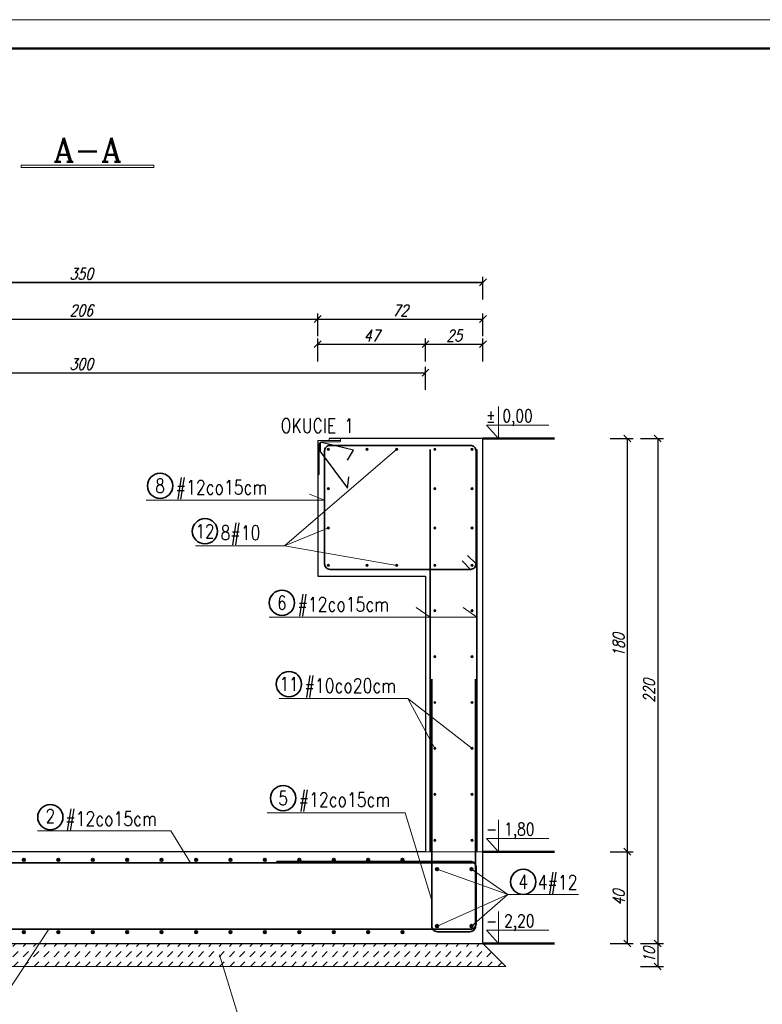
# Model space of a CAD drawing. Header units: millimetres. Extents: x 0 to 1557, y 0 to 1667.
# Tile 7 of 11: x 431 to 755, y 1096 to 1525. Entities that reach past the tile are written whole.
import ezdxf
from ezdxf.enums import TextEntityAlignment as Align

# ---------------------------------------------------------------- set-up
doc = ezdxf.new("R2010")
doc.units = ezdxf.units.MM
doc.linetypes.add('ACAD_ISO02W100', pattern=[15, 12, -3])
for name, color, linetype, lineweight in [('.0.18', 7, 'Continuous', 18), ('.0.25', 1, 'Continuous', 25), ('.0.35', 2, 'Continuous', 35), ('.0.5', 3, 'Continuous', 50), ('.0wymiar', 7, 'Continuous', 9), ('.przerywana', 9, 'ACAD_ISO02W100', 18), ('.tekst', 1, 'Continuous', 20), ('.wymiary', 9, 'Continuous', 18), ('1', 7, 'Continuous', 9), ('5', 8, 'Continuous', 9)]:
    doc.layers.add(name, color=color, linetype=linetype, lineweight=lineweight)
doc.styles.add('CDMSTYLE', font='CDMSIMPL', dxfattribs={"width": 0.8, "bigfont": 'CDMBIGPL'})
doc.styles.add('simplex 0.8', font='simplex.shx', dxfattribs={"width": 0.8})
doc.styles.add('simplex 0.8 kursywa', font='simplex.shx', dxfattribs={"width": 0.8, "oblique": 15})
doc.styles.add('TXT5', font='COMPLEX.shx')
doc.linetypes.add('ZIGZAG', pattern='A,0.00254,-5.08,[131,ltypeshp.shx,S=5.08,R=0,X=-5.08,Y=0],-10.16,[131,ltypeshp.shx,S=5.08,R=180,X=5.08,Y=0],-5.08', length=20.32254)
doc.dimstyles.new('1-25', dxfattribs={"dimscale": 2.5, "dimtxt": 2, "dimasz": 1.2, "dimexe": 1, "dimexo": 0.5, "dimgap": 0.5, "dimtad": 1, "dimdec": 1, "dimrnd": 0.5, "dimdsep": 46, "dimtxsty": 'simplex 0.8 kursywa', "dimblk": 'OBLIQUE', "dimcen": 0.09, "dimclrd": 256, "dimclre": 256, "dimclrt": 256, "dimadec": 0, "dimazin": 0, "dimtfac": 1, "dimtdec": 1, "dimtix": 1, "dimtmove": 0, "dimatfit": 3, "dimfxl": 5, "dimfxlon": 1, "dimtolj": 1, "dimtzin": 0, "dimarcsym": 0})

# ---------------------------------------------------------------- blocks, each defined once
blk = doc.blocks.new('_Oblique')
at = {"color": 0, "linetype": 'ByBlock', "lineweight": -2}
blk.add_line((-0.5, -0.5), (0.5, 0.5), dxfattribs=at)
blk = doc.blocks.new('*D37')
at = {"layer": '.0.18', "lineweight": -2, "ltscale": 2, "transparency": 16777216}
for p, q in [((561.16, 1376.13), (561.16, 1386.13)), ((608.16, 1376.13), (608.16, 1386.13)), ((561.16, 1383.63), (608.16, 1383.63))]:
    blk.add_line(p, q, dxfattribs=at)
at = {"layer": 'Defpoints', "color": 0, "ltscale": 2, "transparency": 16777216}
for p in [(608.16, 1383.63), (561.16, 1342.55), (608.16, 1282.55)]:
    blk.add_point(p, dxfattribs=at)
at = {"layer": '.0.18', "lineweight": -2, "ltscale": 2, "transparency": 16777216, "xscale": 3, "yscale": 3, "zscale": 3, "rotation": 180}
blk.add_blockref('_Oblique', (561.16, 1383.63), dxfattribs=at)
at = {"layer": '.0.18', "lineweight": -2, "ltscale": 2, "transparency": 16777216, "xscale": 3, "yscale": 3, "zscale": 3}
blk.add_blockref('_Oblique', (608.16, 1383.63), dxfattribs=at)
at = {"layer": '.0.18', "ltscale": 2, "transparency": 16777216, "insert": (584.66, 1387.38), "char_height": 5, "attachment_point": 5, "style": 'simplex 0.8 kursywa'}
blk.add_mtext('\\A1;47', dxfattribs=at)
blk = doc.blocks.new('*D38')
at = {"layer": '.0.18', "lineweight": -2, "ltscale": 2, "transparency": 16777216}
for p, q in [((608.16, 1376.13), (608.16, 1386.13)), ((633.16, 1376.13), (633.16, 1386.13)), ((608.16, 1383.63), (633.16, 1383.63))]:
    blk.add_line(p, q, dxfattribs=at)
at = {"layer": 'Defpoints', "color": 0, "ltscale": 2, "transparency": 16777216}
for p in [(633.16, 1383.63), (633.16, 1342.55), (608.16, 1282.55)]:
    blk.add_point(p, dxfattribs=at)
at = {"layer": '.0.18', "lineweight": -2, "ltscale": 2, "transparency": 16777216, "xscale": 3, "yscale": 3, "zscale": 3, "rotation": 180}
blk.add_blockref('_Oblique', (608.16, 1383.63), dxfattribs=at)
at = {"layer": '.0.18', "lineweight": -2, "ltscale": 2, "transparency": 16777216, "xscale": 3, "yscale": 3, "zscale": 3}
blk.add_blockref('_Oblique', (633.16, 1383.63), dxfattribs=at)
at = {"layer": '.0.18', "ltscale": 2, "transparency": 16777216, "insert": (620.66, 1387.38), "char_height": 5, "attachment_point": 5, "style": 'simplex 0.8 kursywa'}
blk.add_mtext('\\A1;25', dxfattribs=at)
blk = doc.blocks.new('*D40')
at = {"layer": '.0.18', "lineweight": -2, "ltscale": 2, "transparency": 16777216}
for p, q in [((355.16, 1387.08), (355.16, 1397.08)), ((355.16, 1394.58), (561.16, 1394.58)), ((561.16, 1387.08), (561.16, 1397.08))]:
    blk.add_line(p, q, dxfattribs=at)
at = {"layer": 'Defpoints', "color": 0, "ltscale": 2, "transparency": 16777216}
for p in [(561.16, 1394.58), (355.16, 1342.55), (561.16, 1342.55)]:
    blk.add_point(p, dxfattribs=at)
at = {"layer": '.0.18', "lineweight": -2, "ltscale": 2, "transparency": 16777216, "xscale": 3, "yscale": 3, "zscale": 3, "rotation": 180}
blk.add_blockref('_Oblique', (355.16, 1394.58), dxfattribs=at)
at = {"layer": '.0.18', "lineweight": -2, "ltscale": 2, "transparency": 16777216, "xscale": 3, "yscale": 3, "zscale": 3}
blk.add_blockref('_Oblique', (561.16, 1394.58), dxfattribs=at)
at = {"layer": '.0.18', "ltscale": 2, "transparency": 16777216, "insert": (458.16, 1398.33), "char_height": 5, "attachment_point": 5, "style": 'simplex 0.8 kursywa'}
blk.add_mtext('\\A1;206', dxfattribs=at)
blk = doc.blocks.new('*D41')
at = {"layer": '.0.18', "lineweight": -2, "ltscale": 2, "transparency": 16777216}
for p, q in [((561.16, 1387.08), (561.16, 1397.08)), ((561.16, 1394.58), (633.16, 1394.58)), ((633.16, 1387.08), (633.16, 1397.08))]:
    blk.add_line(p, q, dxfattribs=at)
at = {"layer": 'Defpoints', "color": 0, "ltscale": 2, "transparency": 16777216}
for p in [(633.16, 1394.58), (633.16, 1342.55), (561.16, 1341.75)]:
    blk.add_point(p, dxfattribs=at)
at = {"layer": '.0.18', "lineweight": -2, "ltscale": 2, "transparency": 16777216, "xscale": 3, "yscale": 3, "zscale": 3, "rotation": 180}
blk.add_blockref('_Oblique', (561.16, 1394.58), dxfattribs=at)
at = {"layer": '.0.18', "lineweight": -2, "ltscale": 2, "transparency": 16777216, "xscale": 3, "yscale": 3, "zscale": 3}
blk.add_blockref('_Oblique', (633.16, 1394.58), dxfattribs=at)
at = {"layer": '.0.18', "ltscale": 2, "transparency": 16777216, "insert": (597.16, 1398.33), "char_height": 5, "attachment_point": 5, "style": 'simplex 0.8 kursywa'}
blk.add_mtext('\\A1;72', dxfattribs=at)
blk = doc.blocks.new('*D42')
at = {"layer": '.0.18', "lineweight": -2, "ltscale": 2, "transparency": 16777216}
for p, q in [((283.16, 1403.04), (283.16, 1413.04)), ((633.16, 1403.04), (633.16, 1413.04)), ((283.16, 1410.54), (633.16, 1410.54))]:
    blk.add_line(p, q, dxfattribs=at)
at = {"layer": 'Defpoints', "color": 0, "ltscale": 2, "transparency": 16777216}
for p in [(633.16, 1410.54), (283.16, 1342.55), (633.16, 1342.55)]:
    blk.add_point(p, dxfattribs=at)
at = {"layer": '.0.18', "lineweight": -2, "ltscale": 2, "transparency": 16777216, "xscale": 3, "yscale": 3, "zscale": 3, "rotation": 180}
blk.add_blockref('_Oblique', (283.16, 1410.54), dxfattribs=at)
at = {"layer": '.0.18', "lineweight": -2, "ltscale": 2, "transparency": 16777216, "xscale": 3, "yscale": 3, "zscale": 3}
blk.add_blockref('_Oblique', (633.16, 1410.54), dxfattribs=at)
at = {"layer": '.0.18', "ltscale": 2, "transparency": 16777216, "insert": (458.16, 1414.29), "char_height": 5, "attachment_point": 5, "style": 'simplex 0.8 kursywa'}
blk.add_mtext('\\A1;350', dxfattribs=at)
blk = doc.blocks.new('*D43')
at = {"layer": '.0.18', "lineweight": -2, "ltscale": 2, "transparency": 16777216}
for p, q in [((688.57, 1342.55), (698.57, 1342.55)), ((696.07, 1342.55), (696.07, 1162.55)), ((688.57, 1162.55), (698.57, 1162.55))]:
    blk.add_line(p, q, dxfattribs=at)
at = {"layer": 'Defpoints', "color": 0, "ltscale": 2, "transparency": 16777216}
for p in [(633.16, 1342.55), (633.16, 1162.55), (696.07, 1162.55)]:
    blk.add_point(p, dxfattribs=at)
at = {"layer": '.0.18', "lineweight": -2, "ltscale": 2, "transparency": 16777216, "xscale": 3, "yscale": 3, "zscale": 3}
for p, rotation in [((696.07, 1342.55), 90), ((696.07, 1162.55), 270)]:
    blk.add_blockref('_Oblique', p, dxfattribs=dict(at, rotation=rotation))
at = {"layer": '.0.18', "ltscale": 2, "transparency": 16777216, "insert": (692.32, 1252.55), "char_height": 5, "attachment_point": 5, "rotation": 90, "style": 'simplex 0.8 kursywa'}
blk.add_mtext('\\A1;180', dxfattribs=at)
blk = doc.blocks.new('*D60')
at = {"layer": '.0.18', "lineweight": -2, "ltscale": 2, "transparency": 16777216}
for p, q in [((688.57, 1162.55), (698.57, 1162.55)), ((696.07, 1162.55), (696.07, 1122.55)), ((688.57, 1122.55), (698.57, 1122.55))]:
    blk.add_line(p, q, dxfattribs=at)
at = {"layer": 'Defpoints', "color": 0, "ltscale": 2, "transparency": 16777216}
for p in [(633.16, 1162.55), (633.16, 1122.55), (696.07, 1122.55)]:
    blk.add_point(p, dxfattribs=at)
at = {"layer": '.0.18', "lineweight": -2, "ltscale": 2, "transparency": 16777216, "xscale": 3, "yscale": 3, "zscale": 3}
for p, rotation in [((696.07, 1162.55), 90), ((696.07, 1122.55), 270)]:
    blk.add_blockref('_Oblique', p, dxfattribs=dict(at, rotation=rotation))
at = {"layer": '.0.18', "ltscale": 2, "transparency": 16777216, "insert": (692.32, 1142.55), "char_height": 5, "attachment_point": 5, "rotation": 90, "style": 'simplex 0.8 kursywa'}
blk.add_mtext('\\A1;40', dxfattribs=at)
blk = doc.blocks.new('*D61')
at = {"layer": '.0.18', "lineweight": -2, "ltscale": 2, "transparency": 16777216}
for p, q in [((701.82, 1342.55), (711.82, 1342.55)), ((709.32, 1342.55), (709.32, 1122.55)), ((701.82, 1122.55), (711.82, 1122.55))]:
    blk.add_line(p, q, dxfattribs=at)
at = {"layer": 'Defpoints', "color": 0, "ltscale": 2, "transparency": 16777216}
for p in [(633.16, 1342.55), (633.16, 1122.55), (709.32, 1122.55)]:
    blk.add_point(p, dxfattribs=at)
at = {"layer": '.0.18', "lineweight": -2, "ltscale": 2, "transparency": 16777216, "xscale": 3, "yscale": 3, "zscale": 3}
for p, rotation in [((709.32, 1342.55), 90), ((709.32, 1122.55), 270)]:
    blk.add_blockref('_Oblique', p, dxfattribs=dict(at, rotation=rotation))
at = {"layer": '.0.18', "ltscale": 2, "transparency": 16777216, "insert": (705.57, 1232.55), "char_height": 5, "attachment_point": 5, "rotation": 90, "style": 'simplex 0.8 kursywa'}
blk.add_mtext('\\A1;220', dxfattribs=at)
blk = doc.blocks.new('*D44')
at = {"layer": '.0.18', "lineweight": -2, "ltscale": 2, "transparency": 16777216}
for p, q in [((701.82, 1122.55), (711.82, 1122.55)), ((709.32, 1122.55), (709.32, 1112.55)), ((701.82, 1112.55), (711.82, 1112.55))]:
    blk.add_line(p, q, dxfattribs=at)
at = {"layer": 'Defpoints', "color": 0, "ltscale": 2, "transparency": 16777216}
for p in [(633.16, 1122.55), (643.16, 1112.55), (709.32, 1112.55)]:
    blk.add_point(p, dxfattribs=at)
at = {"layer": '.0.18', "lineweight": -2, "ltscale": 2, "transparency": 16777216, "xscale": 3, "yscale": 3, "zscale": 3}
for p, rotation in [((709.32, 1122.55), 90), ((709.32, 1112.55), 270)]:
    blk.add_blockref('_Oblique', p, dxfattribs=dict(at, rotation=rotation))
at = {"layer": '.0.18', "ltscale": 2, "transparency": 16777216, "insert": (705.57, 1117.55), "char_height": 5, "attachment_point": 5, "rotation": 90, "style": 'simplex 0.8 kursywa'}
blk.add_mtext('\\A1;10', dxfattribs=at)
blk = doc.blocks.new('00kota1')
at = {"layer": '.tekst', "color": 0, "linetype": 'Continuous'}
blk.add_lwpolyline([(8.53, 3.17), (-2.33, 3.17), (-0.22, 5.5), (-0.22, -0.07)], dxfattribs=at)
at = {"color": 0, "linetype": 'Continuous', "style": 'CDMSTYLE', "width": 0.85}
blk.add_attdef('%%P000.000', (0.11, 3), '', height=2.5, dxfattribs=at)
blk = doc.blocks.new('przek_PP')
at = {"layer": '.tekst', "linetype": 'Continuous'}
for p, q in [((-137.9, 5), (137.9, 5)), ((-137.9, 0), (137.9, 0))]:
    blk.add_line(p, q, dxfattribs=at)
at = {"layer": '1', "linetype": 'Continuous'}
for p, q in [((-137.9, 5), (-137.9, 0)), ((137.9, 5), (137.9, 0))]:
    blk.add_line(p, q, dxfattribs=at)
at = {"layer": '.tekst', "linetype": 'Continuous', "style": 'TXT5'}
blk.add_attdef('PRZEKROJ', text='', height=50, dxfattribs=at).set_placement((-0.2, 12), align=Align.CENTER)
blk = doc.blocks.new('*D52')
at = {"layer": '.0.18', "lineweight": -2, "ltscale": 2, "transparency": 16777216}
for p, q in [((283.16, 1403.04), (283.16, 1413.04)), ((633.16, 1403.04), (633.16, 1413.04)), ((633.16, 1410.54), (283.16, 1410.54))]:
    blk.add_line(p, q, dxfattribs=at)
at = {"layer": 'Defpoints', "color": 0, "ltscale": 2, "transparency": 16777216}
for p in [(283.16, 1410.54), (283.16, 1342.55), (633.16, 1342.55)]:
    blk.add_point(p, dxfattribs=at)
at = {"layer": '.0.18', "lineweight": -2, "ltscale": 2, "transparency": 16777216, "xscale": 3, "yscale": 3, "zscale": 3, "rotation": 180}
blk.add_blockref('_Oblique', (283.16, 1410.54), dxfattribs=at)
at = {"layer": '.0.18', "lineweight": -2, "ltscale": 2, "transparency": 16777216, "xscale": 3, "yscale": 3, "zscale": 3}
blk.add_blockref('_Oblique', (633.16, 1410.54), dxfattribs=at)
at = {"layer": '.0.18', "ltscale": 2, "transparency": 16777216, "insert": (458.16, 1414.29), "char_height": 5, "attachment_point": 5, "style": 'simplex 0.8 kursywa'}
blk.add_mtext('\\A1;350', dxfattribs=at)
blk = doc.blocks.new('*D71')
at = {"layer": '.0.18', "lineweight": -2, "ltscale": 2, "transparency": 16777216}
for p, q in [((308.16, 1070.38), (308.16, 1060.38)), ((608.16, 1070.38), (608.16, 1060.38)), ((608.16, 1062.88), (308.16, 1062.88))]:
    blk.add_line(p, q, dxfattribs=at)
at = {"layer": 'Defpoints', "color": 0, "ltscale": 2, "transparency": 16777216}
for p in [(308.16, 1162.55), (608.16, 1162.55), (308.16, 1062.88)]:
    blk.add_point(p, dxfattribs=at)
at = {"layer": '.0.18', "lineweight": -2, "ltscale": 2, "transparency": 16777216, "xscale": 3, "yscale": 3, "zscale": 3, "rotation": 180}
blk.add_blockref('_Oblique', (308.16, 1062.88), dxfattribs=at)
at = {"layer": '.0.18', "lineweight": -2, "ltscale": 2, "transparency": 16777216, "xscale": 3, "yscale": 3, "zscale": 3}
blk.add_blockref('_Oblique', (608.16, 1062.88), dxfattribs=at)
at = {"layer": '.0.18', "ltscale": 2, "transparency": 16777216, "insert": (458.16, 1066.63), "char_height": 5, "attachment_point": 5, "style": 'simplex 0.8 kursywa'}
blk.add_mtext('\\A1;300', dxfattribs=at)
blk = doc.blocks.new('*U16')
at = {"layer": '.0.35', "linetype": 'Continuous'}
h = blk.add_hatch(color=6, dxfattribs=at)
h.dxf.hatch_style = 1
h.paths.add_polyline_path([(0.6, 15.75), (-0.6, 15.75, -1)])
h.paths.add_polyline_path([(-0.6, 15.75), (0.6, 15.75, -1)])
h = blk.add_hatch(color=3, dxfattribs=at)
h.dxf.hatch_style = 1
h.paths.add_polyline_path([(0.6, -15.75), (-0.6, -15.75, 1)])
h.paths.add_polyline_path([(-0.6, -15.75), (0.6, -15.75, 1)])
at = {"layer": '.0.35', "color": 6, "linetype": 'Continuous'}
blk.add_circle((0, 15.75), 0.6, dxfattribs=at)
at = {"layer": '.0.35', "color": 3, "linetype": 'Continuous'}
blk.add_circle((0, -15.75), 0.6, dxfattribs=at)
blk = doc.blocks.new('*U17')
at = {"color": 0, "linetype": 'ByBlock', "lineweight": -2, "transparency": 16777216}
for p in [(0, 0), (15, 0), (30, 0), (45, 0), (60, 0), (75, 0), (90, 0), (105, 0), (120, 0), (135, 0), (150, 0), (165, 0), (180, 0), (195, 0), (210, 0), (225, 0), (240, 0), (255, 0), (270, 0), (285, 0)]:
    blk.add_blockref('*U16', p, dxfattribs=at)
blk = doc.blocks.new('*U20')
at = {"layer": '.0wymiar'}
h = blk.add_hatch(color=256, dxfattribs=at)
h.dxf.hatch_style = 1
h.paths.add_polyline_path([(-8.63, 0, 0.414214), (-8.13, -0.5), (-8.13, 0), (-7.63, 0, 1)])
h.paths.add_polyline_path([(-7.63, 0), (-8.13, 0), (-8.13, -0.5, 0.414214)], flags=17)
h = blk.add_hatch(color=256, dxfattribs=at)
h.dxf.hatch_style = 1
h.paths.add_polyline_path([(8.63, 0, -0.414214), (8.13, -0.5), (8.13, 0), (7.63, 0, -1)])
h.paths.add_polyline_path([(7.63, 0), (8.13, 0), (8.13, -0.5, -0.414214)], flags=17)
for centre in [(-8.13, 0), (8.13, 0)]:
    blk.add_circle(centre, 0.5, dxfattribs=at)
blk = doc.blocks.new('*U21')
at = {"color": 0, "linetype": 'ByBlock', "lineweight": -2, "transparency": 16777216}
for p in [(0, 100), (0, 80), (0, 60), (0, 40), (0, 20), (0, 0)]:
    blk.add_blockref('*U20', p, dxfattribs=at)
blk = doc.blocks.new('*D94')
at = {"layer": '.0.18', "lineweight": -2, "transparency": 16777216}
for p, q in [((608.16, 1070.38), (608.16, 1060.38)), ((633.16, 1070.38), (633.16, 1060.38)), ((608.16, 1062.88), (633.16, 1062.88))]:
    blk.add_line(p, q, dxfattribs=at)
at = {"layer": 'Defpoints', "color": 0, "transparency": 16777216}
for p in [(608.16, 1162.55), (633.16, 1122.55), (633.16, 1062.88)]:
    blk.add_point(p, dxfattribs=at)
at = {"layer": '.0.18', "lineweight": -2, "transparency": 16777216, "xscale": 3, "yscale": 3, "zscale": 3, "rotation": 180}
blk.add_blockref('_Oblique', (608.16, 1062.88), dxfattribs=at)
at = {"layer": '.0.18', "lineweight": -2, "transparency": 16777216, "xscale": 3, "yscale": 3, "zscale": 3}
blk.add_blockref('_Oblique', (633.16, 1062.88), dxfattribs=at)
at = {"layer": '.0.18', "transparency": 16777216, "insert": (620.66, 1066.63), "char_height": 5, "attachment_point": 5, "style": 'simplex 0.8 kursywa'}
blk.add_mtext('\\A1;25', dxfattribs=at)
blk = doc.blocks.new('*D99')
at = {"layer": '.0.18', "lineweight": -2, "ltscale": 2, "transparency": 16777216}
for p, q in [((308.16, 1363.71), (308.16, 1373.71)), ((608.16, 1363.71), (608.16, 1373.71)), ((308.16, 1371.21), (608.16, 1371.21))]:
    blk.add_line(p, q, dxfattribs=at)
at = {"layer": 'Defpoints', "color": 0, "ltscale": 2, "transparency": 16777216}
for p in [(608.16, 1371.21), (308.16, 1162.55), (608.16, 1162.55)]:
    blk.add_point(p, dxfattribs=at)
at = {"layer": '.0.18', "lineweight": -2, "ltscale": 2, "transparency": 16777216, "xscale": 3, "yscale": 3, "zscale": 3, "rotation": 180}
blk.add_blockref('_Oblique', (308.16, 1371.21), dxfattribs=at)
at = {"layer": '.0.18', "lineweight": -2, "ltscale": 2, "transparency": 16777216, "xscale": 3, "yscale": 3, "zscale": 3}
blk.add_blockref('_Oblique', (608.16, 1371.21), dxfattribs=at)
at = {"layer": '.0.18', "ltscale": 2, "transparency": 16777216, "insert": (458.16, 1374.96), "char_height": 5, "attachment_point": 5, "style": 'simplex 0.8 kursywa'}
blk.add_mtext('\\A1;300', dxfattribs=at)

msp = doc.modelspace()

# ---------------------------------------------------------------- hatches: boundary and pattern name
at = {"layer": '.0.35', "linetype": 'Continuous'}
h = msp.add_hatch(color=6, dxfattribs=at)
h.dxf.hatch_style = 1
h.paths.add_polyline_path([(613.76, 1154.92), (612.56, 1154.92, -1)])
h.paths.add_polyline_path([(612.56, 1154.92), (613.76, 1154.92, -1)])
h = msp.add_hatch(color=6, dxfattribs=at)
h.dxf.hatch_style = 1
h.paths.add_polyline_path([(627.56, 1154.92), (628.76, 1154.92, 1)])
h.paths.add_polyline_path([(628.76, 1154.92), (627.56, 1154.92, 1)])
h = msp.add_hatch(color=6, dxfattribs=at)
h.dxf.hatch_style = 1
h.paths.add_polyline_path([(613.76, 1130.17), (612.56, 1130.17, 1)])
h.paths.add_polyline_path([(612.56, 1130.17), (613.76, 1130.17, 1)])
h = msp.add_hatch(color=6, dxfattribs=at)
h.dxf.hatch_style = 1
h.paths.add_polyline_path([(627.56, 1130.17), (628.76, 1130.17, -1)])
h.paths.add_polyline_path([(628.76, 1130.17), (627.56, 1130.17, -1)])
at = {"layer": '.0wymiar'}
h = msp.add_hatch(color=5, dxfattribs=at)
h.dxf.hatch_style = 1
h.paths.add_polyline_path([(565.36, 1337.85, 0.414214), (565.86, 1337.35), (565.86, 1337.85), (566.36, 1337.85, 1)])
h.paths.add_polyline_path([(566.36, 1337.85), (565.86, 1337.85), (565.86, 1337.35, 0.414214)], flags=17)
h = msp.add_hatch(color=5, dxfattribs=at)
h.dxf.hatch_style = 1
h.paths.add_polyline_path([(582.2, 1337.85, 0.414214), (582.7, 1337.35), (582.7, 1337.85), (583.2, 1337.85, 1)])
h.paths.add_polyline_path([(583.2, 1337.85), (582.7, 1337.85), (582.7, 1337.35, 0.414214)], flags=17)
h = msp.add_hatch(color=5, dxfattribs=at)
h.dxf.hatch_style = 1
h.paths.add_polyline_path([(595.13, 1337.85, 0.414214), (595.63, 1337.35), (595.63, 1337.85), (596.13, 1337.85, 1)])
h.paths.add_polyline_path([(596.13, 1337.85), (595.63, 1337.85), (595.63, 1337.35, 0.414214)], flags=17)
h = msp.add_hatch(color=256, dxfattribs=at)
h.dxf.hatch_style = 1
h.paths.add_polyline_path([(611.7, 1337.85, 0.414214), (612.2, 1337.35), (612.2, 1337.85), (612.7, 1337.85, 1)])
h.paths.add_polyline_path([(612.7, 1337.85), (612.2, 1337.85), (612.2, 1337.35, 0.414214)], flags=17)
h = msp.add_hatch(color=256, dxfattribs=at)
h.dxf.hatch_style = 1
h.paths.add_polyline_path([(628.96, 1337.85, -0.414214), (628.46, 1337.35), (628.46, 1337.85), (627.96, 1337.85, -1)])
h.paths.add_polyline_path([(627.96, 1337.85), (628.46, 1337.85), (628.46, 1337.35, -0.414214)], flags=17)
h = msp.add_hatch(color=5, dxfattribs=at)
h.dxf.hatch_style = 1
h.paths.add_polyline_path([(565.36, 1320.69, 0.414214), (565.86, 1320.19), (565.86, 1320.69), (566.36, 1320.69, 1)])
h.paths.add_polyline_path([(566.36, 1320.69), (565.86, 1320.69), (565.86, 1320.19, 0.414214)], flags=17)
h = msp.add_hatch(color=7, dxfattribs=at)
h.dxf.hatch_style = 1
h.paths.add_polyline_path([(612.7, 1320.69, -0.414214), (612.2, 1320.19), (612.2, 1320.69), (611.7, 1320.69, -1)])
h.paths.add_polyline_path([(611.7, 1320.69), (612.2, 1320.69), (612.2, 1320.19, -0.414214)], flags=17)
h = msp.add_hatch(color=7, dxfattribs=at)
h.dxf.hatch_style = 1
h.paths.add_polyline_path([(628.96, 1320.69, -0.414214), (628.46, 1320.19), (628.46, 1320.69), (627.96, 1320.69, -1)])
h.paths.add_polyline_path([(627.96, 1320.69), (628.46, 1320.69), (628.46, 1320.19, -0.414214)], flags=17)
h = msp.add_hatch(color=5, dxfattribs=at)
h.dxf.hatch_style = 1
h.paths.add_polyline_path([(565.36, 1303.62, -0.414214), (565.86, 1304.12), (565.86, 1303.62), (566.36, 1303.62, -1)])
h.paths.add_polyline_path([(566.36, 1303.62), (565.86, 1303.62), (565.86, 1304.12, -0.414214)], flags=17)
h = msp.add_hatch(color=7, dxfattribs=at)
h.dxf.hatch_style = 1
h.paths.add_polyline_path([(612.7, 1303.62, 0.414214), (612.2, 1304.12), (612.2, 1303.62), (611.7, 1303.62, 1)])
h.paths.add_polyline_path([(611.7, 1303.62), (612.2, 1303.62), (612.2, 1304.12, 0.414214)], flags=17)
h = msp.add_hatch(color=7, dxfattribs=at)
h.dxf.hatch_style = 1
h.paths.add_polyline_path([(628.96, 1303.62, 0.414214), (628.46, 1304.12), (628.46, 1303.62), (627.96, 1303.62, 1)])
h.paths.add_polyline_path([(627.96, 1303.62), (628.46, 1303.62), (628.46, 1304.12, 0.414214)], flags=17)
h = msp.add_hatch(color=5, dxfattribs=at)
h.dxf.hatch_style = 1
h.paths.add_polyline_path([(565.36, 1287.25, -0.414214), (565.86, 1287.75), (565.86, 1287.25), (566.36, 1287.25, -1)])
h.paths.add_polyline_path([(566.36, 1287.25), (565.86, 1287.25), (565.86, 1287.75, -0.414214)], flags=17)
h = msp.add_hatch(color=5, dxfattribs=at)
h.dxf.hatch_style = 1
h.paths.add_polyline_path([(582.2, 1287.25, -0.414214), (582.7, 1287.75), (582.7, 1287.25), (583.2, 1287.25, -1)])
h.paths.add_polyline_path([(583.2, 1287.25), (582.7, 1287.25), (582.7, 1287.75, -0.414214)], flags=17)
h = msp.add_hatch(color=5, dxfattribs=at)
h.dxf.hatch_style = 1
h.paths.add_polyline_path([(595.13, 1287.25, -0.414214), (595.63, 1287.75), (595.63, 1287.25), (596.13, 1287.25, -1)])
h.paths.add_polyline_path([(596.13, 1287.25), (595.63, 1287.25), (595.63, 1287.75, -0.414214)], flags=17)
h = msp.add_hatch(color=256, dxfattribs=at)
h.dxf.hatch_style = 1
h.paths.add_polyline_path([(611.7, 1287.25, -0.414214), (612.2, 1287.75), (612.2, 1287.25), (612.7, 1287.25, -1)])
h.paths.add_polyline_path([(612.7, 1287.25), (612.2, 1287.25), (612.2, 1287.75, -0.414214)], flags=17)
h = msp.add_hatch(color=256, dxfattribs=at)
h.dxf.hatch_style = 1
h.paths.add_polyline_path([(628.96, 1287.25, 0.414214), (628.46, 1287.75), (628.46, 1287.25), (627.96, 1287.25, 1)])
h.paths.add_polyline_path([(627.96, 1287.25), (628.46, 1287.25), (628.46, 1287.75, 0.414214)], flags=17)
at = {"layer": '.wymiary', "ltscale": 2}
h = msp.add_hatch(dxfattribs=at)
h.set_pattern_fill('DASH', color=256, angle=45, style=0)
h.set_pattern_definition([(45, (23664.7864, 2715.287), (4e-16, 4.49012806), [3.175, -3.175])])
h.paths.add_polyline_path([(633.16, 1122.55), (622.48, 1122.55), (618.15, 1112.55), (643.16, 1112.55)])
h.paths.add_polyline_path([(622.48, 1122.55), (522.93, 1122.55), (519.57, 1112.55), (618.15, 1112.55)])
h.paths.add_polyline_path([(522.93, 1122.55), (450.59, 1122.55), (445.45, 1112.55), (519.57, 1112.55)])
h.paths.add_polyline_path([(450.59, 1122.55), (437.76, 1122.55), (436.97, 1112.55), (445.45, 1112.55)])
h.paths.add_polyline_path([(437.76, 1122.55), (291.79, 1122.55), (290.78, 1112.55), (436.97, 1112.55)])
h.paths.add_polyline_path([(291.79, 1122.55), (290.47, 1122.55), (289.82, 1112.55), (290.78, 1112.55)])
h.paths.add_polyline_path([(290.47, 1122.55), (287.86, 1122.55), (284.15, 1112.55), (289.82, 1112.55)])
h.paths.add_polyline_path([(287.86, 1122.55), (286.49, 1122.55), (281.96, 1112.55), (284.15, 1112.55)])
h.paths.add_polyline_path([(286.49, 1122.55), (283.16, 1122.55), (273.16, 1112.55), (281.96, 1112.55)])

# ---------------------------------------------------------------- linework, layer by layer
at = {"layer": '.0.18', "linetype": 'ZIGZAG', "ltscale": 0.2}
msp.add_line((608.16, 1162.55), (633.16, 1162.55), dxfattribs=at)
at = {"layer": '.0.18', "ltscale": 2}
for p, q in [((633.16, 1122.55), (643.16, 1112.55)), ((643.16, 1112.55), (273.16, 1112.55))]:
    msp.add_line(p, q, dxfattribs=at)
at = {"layer": '.0.25'}
msp.add_line((608.16, 1162.55), (308.16, 1162.55), dxfattribs=at)
for points in [[(350.16, 1342.55), (283.16, 1342.55), (283.16, 1122.55), (633.16, 1122.55), (633.16, 1342.55), (566.16, 1342.55)], [(561.16, 1341.75), (561.16, 1282.55), (608.16, 1282.55), (608.16, 1162.55)]]:
    msp.add_lwpolyline(points, dxfattribs=at)
at = {"layer": '.0.35', "color": 2, "linetype": 'Continuous'}
for p, q in [((610.1, 1162.55), (610.1, 1337.77)), ((630.55, 1162.55), (630.55, 1337.77))]:
    msp.add_line(p, q, dxfattribs=at)
at = {"layer": '.0.35', "color": 1, "linetype": 'Continuous'}
for p, q in [((630.16, 1287.95), (626.49, 1291.62)), ((627.76, 1285.55), (624.09, 1289.22))]:
    msp.add_line(p, q, dxfattribs=at)
at = {"layer": '.0.35', "color": 6, "linetype": 'Continuous'}
msp.add_line((286.16, 1157.75), (630.16, 1157.75), dxfattribs=at)
at = {"layer": '.0.35', "color": 1, "linetype": 'Continuous'}
msp.add_lwpolyline([(627.76, 1339.55), (566.56, 1339.55, 0.414214), (564.16, 1337.15), (564.16, 1287.95, 0.414214), (566.56, 1285.55), (627.76, 1285.55, 0.414214), (630.16, 1287.95), (630.16, 1337.15, 0.414214)], format="xyb", close=True, dxfattribs=at)
at = {"layer": '.0.35', "color": 4, "linetype": 'Continuous'}
msp.add_lwpolyline([(629.91, 1237.7), (629.91, 1130.1, -0.414214), (627.51, 1127.7), (613.31, 1127.7, -0.414214), (610.91, 1130.1), (610.91, 1237.7)], format="xyb", dxfattribs=at)
at = {"layer": '.0.35', "color": 3, "linetype": 'Continuous'}
msp.add_lwpolyline([(543.16, 1158.35), (627.76, 1158.35, -0.414214), (630.16, 1155.95), (630.16, 1131.15, -0.414214), (627.76, 1128.75), (288.56, 1128.75, -0.414214), (286.16, 1131.15), (286.16, 1155.95, -0.414214), (288.56, 1158.35), (373.16, 1158.35)], format="xyb", dxfattribs=at)
at = {"layer": '.0.35'}
for centre in [(492.5, 1321.94), (512.04, 1302.14), (545.58, 1271), (548.64, 1235.57), (546.1, 1185.86), (444.67, 1177.6), (650.72, 1149.42)]:
    msp.add_circle(centre, 5.5, dxfattribs=at)
at = {"layer": '.0.35', "color": 6, "linetype": 'Continuous'}
for centre in [(613.16, 1154.92), (628.16, 1154.92), (613.16, 1130.17), (628.16, 1130.17)]:
    msp.add_circle(centre, 0.6, dxfattribs=at)
at = {"layer": '.0.5'}
for p, q in [((633.16, 1342.55), (664.36, 1342.55)), ((633.16, 1162.55), (664.36, 1162.55)), ((633.16, 1122.55), (664.36, 1122.55))]:
    msp.add_line(p, q, dxfattribs=at)
msp.add_lwpolyline([(1512.5, 12.5), (50, 12.5), (50, 1512.5), (1512.5, 1512.5), (1512.5, 12.5)], dxfattribs=at)
at = {"layer": '.0wymiar'}
msp.add_lwpolyline([(0, 1525), (1525, 1525), (1525, 0), (0, 0)], close=True, dxfattribs=at)
at = {"layer": '.0wymiar', "color": 5}
for centre in [(565.86, 1337.85), (582.7, 1337.85), (595.63, 1337.85), (565.86, 1320.69), (565.86, 1303.62), (565.86, 1287.25), (582.7, 1287.25), (595.63, 1287.25)]:
    msp.add_circle(centre, 0.5, dxfattribs=at)
at = {"layer": '.0wymiar'}
for centre in [(612.2, 1337.85), (628.46, 1337.85), (612.2, 1287.25), (628.46, 1287.25)]:
    msp.add_circle(centre, 0.5, dxfattribs=at)
at = {"layer": '.0wymiar', "color": 7}
for centre in [(612.2, 1320.69), (628.46, 1320.69), (612.2, 1303.62), (628.46, 1303.62)]:
    msp.add_circle(centre, 0.5, dxfattribs=at)
at = {"layer": '.tekst'}
for p, q in [((546.66, 1295.84), (595.63, 1337.85)), ((564.16, 1315.63), (557.66, 1318.33)), ((486.39, 1315.63), (564.16, 1315.63)), ((546.66, 1295.84), (565.86, 1303.62)), ((546.66, 1295.84), (507.96, 1295.84)), ((546.66, 1295.84), (595.63, 1287.25)), ((610.1, 1264.69), (604.04, 1268.89)), ((630.55, 1264.69), (624.49, 1268.89)), ((630.55, 1264.69), (540.07, 1264.69)), ((544.42, 1229.26), (600.37, 1229.26)), ((600.37, 1229.26), (612.2, 1207.55)), ((628.46, 1207.55), (600.37, 1229.26)), ((539.09, 1179.55), (599.28, 1179.55)), ((599.28, 1179.55), (610.91, 1141.29)), ((613.16, 1154.92), (643.97, 1143.9)), ((643.97, 1143.9), (628.16, 1154.92)), ((613.16, 1130.17), (643.97, 1143.9)), ((628.16, 1130.17), (643.97, 1143.9)), ((643.97, 1143.9), (674.78, 1143.9)), ((409.56, 1076.57), (443.97, 1128.75))]:
    msp.add_line(p, q, dxfattribs=at)
for points in [[(439.1, 1171.59), (497.15, 1171.59), (505.71, 1157.75)], [(635.52, 1086.01), (528.13, 1086.01), (518.38, 1117.69)]]:
    msp.add_lwpolyline(points, dxfattribs=at)
at = {"color": 2, "linetype": 'Continuous'}
msp.add_lwpolyline([(574.18, 1333.13), (576.78, 1337.4), (562.2, 1340.93), (562.2, 1336.93), (574.09, 1320.85), (574.77, 1325.8)], dxfattribs=at)
at = {"layer": '5', "color": 3, "linetype": 'Continuous', "ltscale": 5}
msp.add_lwpolyline([(571.16, 1341.75), (566.16, 1341.75), (566.16, 1342.55), (571.16, 1342.55)], close=True, dxfattribs=at)
at = {"layer": '5', "color": 3, "linetype": 'Continuous'}
msp.add_lwpolyline([(561.16, 1326.75), (561.16, 1341.75), (571.16, 1341.75), (571.16, 1341.5, -0.414214), (570.71, 1341.05), (562.76, 1341.05, 0.414214), (561.86, 1340.15), (561.86, 1327.2, -0.414214), (561.41, 1326.75)], format="xyb", close=True, dxfattribs=at)

# ---------------------------------------------------------------- block references
at = {"layer": '.0.35'}
ref = msp.add_blockref('przek_PP', (460.86, 1460.56), dxfattribs=dict(at, xscale=-0.21, yscale=0.21, zscale=0.21))
ref.add_attrib('PRZEKROJ', 'A-A', dxfattribs={"layer": '.tekst', "linetype": 'Continuous', "height": 10.5, "style": 'TXT5'}).set_placement((460.9, 1463.07), align=Align.CENTER)
at = {"layer": '.przerywana', "color": 1, "linetype": 'Continuous'}
ref = msp.add_blockref('00kota1', (640.53, 1356.3), dxfattribs=dict(at, xscale=-2.5, yscale=2.5, zscale=2.5, rotation=180))
ref.add_attrib('%%P000.000', '%%p 0,00', (634.48, 1349.67), dxfattribs={"layer": '0', "color": 0, "linetype": 'Continuous', "height": 5.5, "style": 'simplex 0.8', "width": 0.8})
ref = msp.add_blockref('00kota1', (640.53, 1176.3), dxfattribs=dict(at, xscale=-2.5, yscale=2.5, zscale=2.5, rotation=180))
ref.add_attrib('%%P000.000', '- 1,80', (634.48, 1169.67), dxfattribs={"layer": '0', "color": 0, "linetype": 'Continuous', "height": 5.5, "style": 'simplex 0.8', "width": 0.8})
ref = msp.add_blockref('00kota1', (640.53, 1136.3), dxfattribs=dict(at, xscale=-2.5, yscale=2.5, zscale=2.5, rotation=180))
ref.add_attrib('%%P000.000', '- 2,20', (634.48, 1129.67), dxfattribs={"layer": '0', "color": 0, "linetype": 'Continuous', "height": 5.5, "style": 'simplex 0.8', "width": 0.8})
for name, p in [('*U21', (620.33, 1167.55)), ('*U17', (313.16, 1143.3))]:
    msp.add_blockref(name, p)

# ---------------------------------------------------------------- texts
at = {"layer": '.0.25', "color": 7, "char_height": 6, "width": 346.8074, "attachment_point": 5, "style": 'simplex 0.8'}
for s, insert in [('8', (492.5, 1321.94)), ('12', (512.04, 1302.14)), ('6', (545.58, 1271)), ('11', (548.64, 1235.57)), ('5', (546.1, 1185.86)), ('2', (444.67, 1178.06)), ('4', (650.72, 1149.42))]:
    msp.add_mtext(s, dxfattribs=dict(at, insert=insert))
at = {"layer": '.tekst', "style": 'simplex 0.8', "width": 0.8}
msp.add_text('OKUCIE 1', height=6.25, dxfattribs=at).set_placement((576.95, 1343.13), align=Align.BOTTOM_RIGHT)
for s, p in [('#12co15cm ', (499.31, 1321.3)), ('8#10 ', (518.85, 1301.5)), ('#12co15cm ', (552.38, 1270.36)), ('#10co20cm ', (555.44, 1234.93)), ('#12co15cm ', (552.9, 1185.22)), ('#12co15cm ', (451.2, 1176.92)), ('4#12', (657.03, 1149.27))]:
    msp.add_text(s, height=6.25, dxfattribs=at).set_placement(p, align=Align.MIDDLE_LEFT)

# ---------------------------------------------------------------- dimensions: what is measured, and where the dimension line sits
at = {"layer": '.0.18', "ltscale": 2}
for base, p1, p2, override, picture, middle in [((633.16, 1410.54), (283.16, 1342.55), (633.16, 1342.55), {"dimrnd": 1, "dimfxl": 3}, '*D42', (458.16, 1414.29)), ((633.16, 1394.58), (561.16, 1341.75), (633.16, 1342.55), {"dimrnd": 1, "dimfxl": 3}, '*D41', (597.16, 1398.33)), ((608.16, 1383.63), (561.16, 1342.55), (608.16, 1282.55), {"dimrnd": 1, "dimfxl": 3}, '*D37', (584.66, 1387.38)), ((633.16, 1383.63), (608.16, 1282.55), (633.16, 1342.55), {"dimfxl": 3}, '*D38', (620.66, 1387.38))]:
    dim = msp.add_linear_dim(base=base, p1=p1, p2=p2, dimstyle='1-25', override=override, dxfattribs=at)
    dim.commit()
    dim.dimension.update_dxf_attribs({"geometry": picture, "text_midpoint": middle})
for base, p1, p2, angle, picture, middle in [((283.16, 1410.54), (633.16, 1342.55), (283.16, 1342.55), 180, '*D52', (458.16, 1414.29)), ((696.07, 1162.55), (633.16, 1342.55), (633.16, 1162.55), 90, '*D43', (692.32, 1252.55)), ((709.32, 1122.55), (633.16, 1342.55), (633.16, 1122.55), 90, '*D61', (705.57, 1232.55)), ((696.07, 1122.55), (633.16, 1162.55), (633.16, 1122.55), 90, '*D60', (692.32, 1142.55)), ((709.32, 1112.55), (633.16, 1122.55), (643.16, 1112.55), 90, '*D44', (705.57, 1117.55))]:
    dim = msp.add_linear_dim(base=base, p1=p1, p2=p2, angle=angle, dimstyle='1-25', override={"dimrnd": 1, "dimfxl": 3}, dxfattribs=at)
    dim.commit()
    dim.dimension.update_dxf_attribs({"geometry": picture, "text_midpoint": middle})
at = {"layer": '.0.18', "color": 1, "ltscale": 2}
for base, p1, p2, picture, middle in [((561.16, 1394.58), (355.16, 1342.55), (561.16, 1342.55), '*D40', (458.16, 1398.33)), ((608.16, 1371.21), (308.16, 1162.55), (608.16, 1162.55), '*D99', (458.16, 1374.96)), ((308.16, 1062.88), (608.16, 1162.55), (308.16, 1162.55), '*D71', (458.16, 1066.63))]:
    dim = msp.add_linear_dim(base=base, p1=p1, p2=p2, dimstyle='1-25', override={"dimrnd": 1, "dimfxl": 3}, dxfattribs=at)
    dim.commit()
    dim.dimension.update_dxf_attribs({"geometry": picture, "text_midpoint": middle})
at = {"layer": '.0.18'}
dim = msp.add_linear_dim(base=(633.16, 1062.88), p1=(608.16, 1162.55), p2=(633.16, 1122.55), dimstyle='1-25', override={"dimrnd": 1, "dimtmove": 1, "dimfxl": 3}, dxfattribs=at)
dim.commit()
dim.dimension.update_dxf_attribs({"geometry": '*D94', "text_midpoint": (620.66, 1066.63)})

doc.saveas('drawing.dxf')
